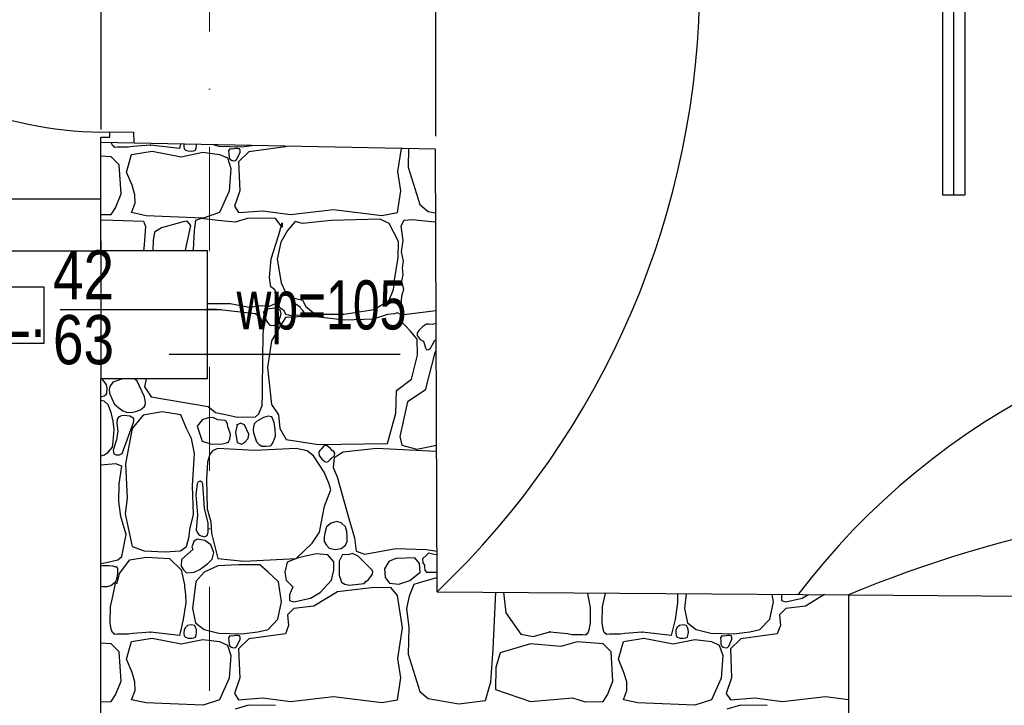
# Model space of a CAD drawing. Header units: millimetres. Extents: x 77315 to 1043159, y -108895 to -47794.
# Tile 55 of 87: x 106580 to 109582, y -98054 to -95963. Entities that reach past the tile are written whole.
import ezdxf

# ---------------------------------------------------------------- set-up
doc = ezdxf.new("R2010")
doc.units = ezdxf.units.MM
doc.header["$MEASUREMENT"] = 0
doc.linetypes.add('Dot & Dashed', pattern=[670.277762, 317.5, -176.388889, 0, -176.388874])
for name, color, linetype in [('_HATCH', 7, 'Continuous'), ('A-DRZWI', 7, 'Continuous'), ('DRZWI', 7, 'Continuous'), ('Nowe_Interior - Lamp', 7, 'Continuous'), ('opisy inne', 7, 'Continuous'), ('PARAPET', 7, 'Continuous'), ('podciagi', 7, 'Continuous'), ('Structural - Bearing', 7, 'Continuous'), ('Structural - Grid', 7, 'Continuous')]:
    doc.layers.add(name, color=color, linetype=linetype)
doc.styles.add('STYL_AUTOMATYCZNY_3', font='arial.ttf', dxfattribs={"width": 0.8})
doc.styles.add('STYL_AUTOMATYCZNY_4', font='arial.ttf', dxfattribs={"width": 0.7})

# ---------------------------------------------------------------- blocks, each defined once
blk = doc.blocks.new('*X14')
at = {"layer": '_HATCH'}
for p, q in [((106862.4, -96346.5), (106859.5, -96338.4)), ((106866.5, -96350), (106862.4, -96346.5)), ((106869.8, -96352.3), (106866.5, -96350)), ((106878.4, -96351.5), (106869.8, -96352.3)), ((106911.5, -96351.8), (106878.4, -96351.5)), ((106924.8, -96349.8), (106911.5, -96351.8)), ((106978.2, -96345.3), (106924.8, -96349.8)), ((107066.5, -96355.4), (106978.2, -96345.3)), ((107069.7, -96342.6), (107066.5, -96355.4)), ((107080.6, -96342.8), (107080.2, -96348.4)), ((107080.2, -96348.4), (107081.7, -96356.6)), ((107117.4, -96354.7), (107118.7, -96346.2)), ((107118.7, -96346.2), (107118.6, -96343.5)), ((107171.4, -96344.6), (107187.2, -96348.3)), ((107187.2, -96348.3), (107257, -96350.4)), ((107257, -96350.4), (107287.2, -96346.8)), ((107389.9, -96350.8), (107278.5, -96366.1)), ((107390.6, -96348.8), (107389.9, -96350.8)), ((106858.7, -96380.9), (106827.3, -96378.6)), ((106883.4, -96405.7), (106858.7, -96380.9)), ((106905.7, -96428), (106921, -96373.5)), ((106921, -96373.5), (106983.3, -96363.6)), ((106983.3, -96363.6), (107072.5, -96380.9)), ((107072.5, -96380.9), (107138.1, -96367.3)), ((107081.7, -96356.6), (107084.9, -96360.3)), ((107084.9, -96360.3), (107093.7, -96363.3)), ((107093.7, -96363.3), (107104.2, -96363.4)), ((107104.2, -96363.4), (107111, -96362.8)), ((107111, -96362.8), (107115.8, -96360.3)), ((107115.8, -96360.3), (107117.4, -96354.7)), ((107138.1, -96367.3), (107188.9, -96373.5)), ((107188.9, -96373.5), (107213.2, -96384.6)), ((107220.8, -96356.6), (107216.9, -96362.3)), ((107216.9, -96362.3), (107217.4, -96373.4)), ((107217.4, -96373.4), (107218.2, -96382.2)), ((107218.2, -96382.2), (107220.8, -96388.3)), ((107229.7, -96357.3), (107220.8, -96356.6)), ((107238.1, -96355.5), (107229.7, -96357.3)), ((107245, -96355.7), (107238.1, -96355.5)), ((107242, -96388.3), (107251.7, -96366.8)), ((107247.1, -96356.6), (107245, -96355.7)), ((107250.5, -96357.1), (107247.1, -96356.6)), ((107278.5, -96366.1), (107247.1, -96396.6)), ((107251.5, -96361.2), (107250.5, -96357.1)), ((107251.7, -96366.8), (107251.5, -96361.2)), ((107732.9, -96425.9), (107743.7, -96355.8)), ((107765.4, -96356.2), (107764.3, -96412.3)), ((106888.8, -96494.4), (106883.4, -96405.7)), ((107213.2, -96384.6), (107224, -96416.4)), ((107220.8, -96388.3), (107225.2, -96391.5)), ((107225.2, -96391.5), (107232.1, -96393)), ((107232.1, -96393), (107238.3, -96392)), ((107238.3, -96392), (107242, -96388.3)), ((107247.1, -96396.6), (107250.8, -96485)), ((107764.3, -96412.3), (107800.2, -96526.6)), ((106922.2, -96468), (106905.7, -96428)), ((107224, -96416.4), (107218.6, -96485.8)), ((107741.6, -96485), (107732.9, -96425.9)), ((106930.9, -96497.3), (106922.2, -96468)), ((106871.8, -96537), (106888.8, -96494.4)), ((106931.3, -96522.9), (106930.9, -96497.3)), ((107218.6, -96485.8), (107188.9, -96551.4)), ((107250.8, -96485), (107234.3, -96532)), ((107731.3, -96551.4), (107741.6, -96485)), ((106921, -96551.4), (106931.3, -96522.9)), ((107234.3, -96532), (107247.1, -96551.4)), ((107800.2, -96526.6), (107825.8, -96548.1)), ((106827.3, -96557.5), (106858.7, -96556.8)), ((106858.7, -96556.8), (106871.8, -96537)), ((106965.1, -96560.9), (106921, -96551.4)), ((107039, -96563.8), (106965.1, -96560.9)), ((107188.9, -96551.4), (107138.9, -96567.9)), ((107247.1, -96551.4), (107321, -96546)), ((107321, -96546), (107406, -96556.8)), ((107406, -96556.8), (107536.5, -96541.9)), ((107536.5, -96541.9), (107684.2, -96559.7)), ((107684.2, -96559.7), (107731.3, -96551.4)), ((107825.8, -96548.1), (107848, -96551.8)), ((106827.3, -96573.8), (106833.4, -96573.3)), ((106833.4, -96573.3), (106956.8, -96577)), ((106956.8, -96577), (106963.4, -96593.5)), ((107077.8, -96579.5), (107011.7, -96597.4)), ((107138.9, -96567.9), (107039, -96563.8)), ((107090.2, -96577.8), (107077.8, -96579.5)), ((107085.7, -96666.2), (107101.9, -96590.2)), ((107101.9, -96590.2), (107090.2, -96577.8)), ((107115.8, -96575.8), (107111.3, -96605.9)), ((107133.2, -96569.2), (107115.8, -96575.8)), ((107183.5, -96575.8), (107133.2, -96569.2)), ((107236.4, -96580.7), (107183.5, -96575.8)), ((107277.6, -96567.9), (107236.4, -96580.7)), ((107359.4, -96569.2), (107277.6, -96567.9)), ((107379.6, -96595.2), (107359.4, -96569.2)), ((107368.9, -96622), (107380, -96582)), ((107380, -96582), (107379.6, -96595.2)), ((107420, -96578.2), (107396.1, -96605.5)), ((107442.3, -96584.4), (107420, -96578.2)), ((107529.4, -96574.9), (107442.3, -96584.4)), ((107678.9, -96571.2), (107529.4, -96574.9)), ((107706.5, -96584.4), (107678.9, -96571.2)), ((107735, -96638.9), (107706.5, -96584.4)), ((107751.5, -96575.4), (107741.5, -96592.8)), ((107741.5, -96592.8), (107748.2, -96636.2)), ((107777.5, -96572.8), (107751.5, -96575.4)), ((107844.8, -96579.9), (107777.5, -96572.8)), ((107848.1, -96579.6), (107844.8, -96579.9)), ((106963.4, -96593.5), (106959.7, -96649.2)), ((106991.1, -96611.3), (106987, -96636.5)), ((107011.7, -96597.4), (106991.1, -96611.3)), ((107111.3, -96605.9), (107108.8, -96664.5)), ((107346.2, -96692.2), (107368.9, -96622)), ((107396.1, -96605.5), (107376.3, -96641.4)), ((106959.7, -96649.2), (106957.2, -96667.8)), ((106987, -96636.5), (106985.3, -96667.8)), ((107376.3, -96641.4), (107365.1, -96693)), ((107733.8, -96688.5), (107735, -96638.9)), ((107748.2, -96636.2), (107742.7, -96670.5)), ((107084.7, -96667.8), (107085.7, -96666.2)), ((107108.8, -96664.5), (107106.9, -96667.8)), ((107742.7, -96670.5), (107749.4, -96699.7)), ((107341.2, -96748.7), (107346.2, -96692.2)), ((107365.1, -96693), (107376.7, -96765.2)), ((107723, -96757.4), (107733.8, -96688.5)), ((107749.4, -96699.7), (107746.1, -96719.9)), ((107748, -96739.6), (107744.4, -96760.4)), ((107746.1, -96719.9), (107748, -96739.6)), ((107345.7, -96777.6), (107341.2, -96748.7)), ((107376.7, -96765.2), (107390.7, -96794.1)), ((107719.7, -96786.3), (107723, -96757.4)), ((107744.4, -96760.4), (107750, -96785.8)), ((107357.3, -96786.7), (107345.7, -96777.6)), ((107366, -96805.7), (107357.3, -96786.7)), ((107389.4, -96803), (107379.3, -96806.5)), ((107398.1, -96805.6), (107389.4, -96803)), ((107390.7, -96794.1), (107417.6, -96811.9)), ((107706.5, -96818.5), (107719.7, -96786.3)), ((107750, -96785.8), (107744.2, -96806.4)), ((107152.3, -96828.1), (107221.1, -96828)), ((107221.1, -96828), (107280.9, -96839.5)), ((107340, -96837.1), (107359.4, -96828.4)), ((107359.4, -96828.4), (107366, -96805.7)), ((107375.6, -96812.8), (107370.4, -96833.3)), ((107370.4, -96833.3), (107370.7, -96838.4)), ((107379.3, -96806.5), (107375.6, -96812.8)), ((107422.4, -96831.2), (107398.1, -96805.6)), ((107417.6, -96811.9), (107442.3, -96818.5)), ((107427.5, -96835), (107422.4, -96831.2)), ((107442.3, -96818.5), (107451.8, -96837.9)), ((107660.3, -96847), (107706.5, -96818.5)), ((107742.4, -96831.6), (107741.5, -96849.4)), ((107744.2, -96806.4), (107742.4, -96831.6)), ((107179.8, -96847), (107152.3, -96847.1)), ((107298.7, -96860.2), (107179.8, -96847)), ((107280.9, -96839.5), (107316.4, -96834.6)), ((107314.6, -96874.2), (107298.7, -96860.2)), ((107316.4, -96834.6), (107340, -96837.1)), ((107327.3, -96848.7), (107322.7, -96855.4)), ((107322.7, -96855.4), (107325.6, -96869.5)), ((107335.8, -96845.3), (107327.3, -96848.7)), ((107356.8, -96843.1), (107335.8, -96845.3)), ((107369.3, -96845.3), (107356.8, -96843.1)), ((107375.3, -96851), (107369.3, -96845.3)), ((107369.3, -96886.6), (107376.8, -96860)), ((107370.7, -96838.4), (107373.9, -96841.3)), ((107373.9, -96841.3), (107384, -96847.4)), ((107376.8, -96860), (107375.3, -96851)), ((107384, -96847.4), (107390.5, -96860.7)), ((107390.5, -96860.7), (107399.8, -96862.7)), ((107399.8, -96862.7), (107405.4, -96864.9)), ((107413.6, -96864.4), (107445.9, -96863.5)), ((107434.7, -96839.6), (107427.5, -96835)), ((107437.2, -96844.2), (107434.7, -96839.6)), ((107442.4, -96848.6), (107437.2, -96844.2)), ((107446.1, -96853.9), (107442.4, -96848.6)), ((107445.9, -96863.5), (107448.3, -96861.6)), ((107448.2, -96858.4), (107446.1, -96853.9)), ((107448.3, -96861.6), (107448.2, -96858.4)), ((107451.8, -96837.9), (107481.1, -96860.6)), ((107481.1, -96860.6), (107567.8, -96861.4)), ((107567.8, -96861.4), (107660.3, -96847)), ((107701.2, -96861.8), (107657.8, -96876.7)), ((107722.9, -96860.4), (107701.2, -96861.8)), ((107730.3, -96856.6), (107722.9, -96860.4)), ((107740.9, -96861.1), (107730.3, -96856.6)), ((107740.4, -96879.6), (107740.9, -96861.1)), ((107741.5, -96849.4), (107744.4, -96858.6)), ((107744.4, -96858.6), (107751.5, -96862.3)), ((107751.5, -96862.3), (107849.1, -96850.1)), ((107323.1, -96895.9), (107314.6, -96874.2)), ((107325.6, -96869.5), (107335.8, -96886.6)), ((107335.8, -96886.6), (107342.6, -96894.3)), ((107353.4, -96895.5), (107363.5, -96892.2)), ((107363.5, -96892.2), (107369.3, -96886.6)), ((107390.7, -96871.7), (107369.3, -96906)), ((107465.9, -96867.6), (107390.7, -96871.7)), ((107405.4, -96864.9), (107413.6, -96864.4)), ((107570.7, -96879.6), (107465.9, -96867.6)), ((107657.8, -96876.7), (107570.7, -96879.6)), ((107770.9, -96912.2), (107740.4, -96879.6)), ((107820.6, -96891.7), (107808.5, -96899.3)), ((107828.4, -96891.5), (107820.6, -96891.7)), ((107837.8, -96892.4), (107828.4, -96891.5)), ((107849.2, -96889.4), (107837.8, -96892.4)), ((107320.9, -96980), (107323.1, -96895.9)), ((107342.6, -96894.3), (107353.4, -96895.5)), ((107369.3, -96906), (107347.8, -96942.3)), ((107791.6, -96937.4), (107770.9, -96912.2)), ((107797.3, -96910.5), (107791.5, -96919.1)), ((107791.5, -96919.1), (107791.6, -96926)), ((107808.5, -96899.3), (107797.3, -96910.5)), ((107347.8, -96942.3), (107335.8, -97023.7)), ((107791.6, -96926), (107801.4, -96938.7)), ((107793.2, -96985.7), (107791.6, -96937.4)), ((107801.4, -96938.7), (107811.4, -96943.8)), ((107811.4, -96943.8), (107817.6, -96964.2)), ((107838, -96956.1), (107846.1, -96940.5)), ((107846.1, -96940.5), (107849.4, -96939.9)), ((107319.6, -97105.6), (107320.9, -96980)), ((107845.2, -96977.8), (107816.3, -97092.6)), ((107817.6, -96964.2), (107819.8, -96969.7)), ((107819.8, -96969.7), (107826.4, -96968.9)), ((107826.4, -96968.9), (107832.1, -96964.4)), ((107832.1, -96964.4), (107838, -96956.1)), ((107849.5, -96973), (107845.2, -96977.8)), ((107774.6, -97059.6), (107793.2, -96985.7)), ((107335.8, -97023.7), (107347.4, -97136.3)), ((106832.6, -97060.3), (106830.9, -97057.8)), ((106840.2, -97071), (106832.6, -97060.3)), ((106844.8, -97076.3), (106840.2, -97071)), ((106863.2, -97068.6), (106854.3, -97082.1)), ((106892.9, -97057.8), (106863.2, -97068.6)), ((106930.6, -97059.7), (106926.3, -97057.8)), ((106937.5, -97065.3), (106930.6, -97059.7)), ((106960, -97113), (106937.5, -97065.3)), ((106965.7, -97057.8), (106960.6, -97083.1)), ((107728.8, -97093.4), (107774.6, -97059.6)), ((106843, -97106), (106845, -97102.7)), ((106846.3, -97086.3), (106844.8, -97076.3)), ((106845, -97102.7), (106846.3, -97086.3)), ((106854.3, -97082.1), (106852.3, -97091.2)), ((106852.3, -97091.2), (106853.9, -97102.3)), ((106853.9, -97102.3), (106867.7, -97134.3)), ((106960.6, -97083.1), (106980.8, -97112.8)), ((107727.2, -97163.2), (107728.8, -97093.4)), ((107816.3, -97092.6), (107762.7, -97128.5)), ((106827.3, -97112), (106830.4, -97111.7)), ((106837.4, -97126.5), (106827.3, -97124.2)), ((106830.4, -97111.7), (106837.6, -97109.9)), ((106849.3, -97137.8), (106837.4, -97126.5)), ((106837.6, -97109.9), (106843, -97106)), ((106962.9, -97131.2), (106960, -97113)), ((106961.8, -97139), (106962.9, -97131.2)), ((106980.8, -97112.8), (107154.2, -97142.3)), ((107318.8, -97139.2), (107319.6, -97105.6)), ((107762.7, -97128.5), (107739.1, -97233.8)), ((106859.1, -97160.6), (106849.3, -97137.8)), ((106864.7, -97187.3), (106859.1, -97160.6)), ((106867.7, -97134.3), (106882.4, -97147)), ((106882.4, -97147), (106894, -97156)), ((106894, -97156), (106905.3, -97160.2)), ((106905.3, -97160.2), (106912.3, -97160.7)), ((106912.3, -97160.7), (106924.4, -97159.8)), ((106924.4, -97159.8), (106937, -97156.8)), ((106937, -97156.8), (106948.9, -97151.5)), ((106948.9, -97151.5), (106959, -97143.4)), ((107014.3, -97158.6), (106956.5, -97169.4)), ((106959, -97143.4), (106961.8, -97139)), ((107071.2, -97167.7), (107014.3, -97158.6)), ((107154.2, -97142.3), (107177.1, -97160.5)), ((107177.1, -97160.5), (107206.8, -97167.4)), ((107308.8, -97165.4), (107318.8, -97139.2)), ((107347.4, -97136.3), (107368.9, -97168.1)), ((107701.2, -97255.6), (107727.2, -97163.2)), ((106867.8, -97212.6), (106864.7, -97187.3)), ((106876.5, -97181.8), (106875.4, -97194.6)), ((106881.7, -97174.6), (106876.5, -97181.8)), ((106890.5, -97171), (106881.7, -97174.6)), ((106898.4, -97170), (106890.5, -97171)), ((106892.5, -97286.2), (106927.1, -97191.1)), ((106916, -97171.9), (106898.4, -97170)), ((106927.3, -97179.4), (106916, -97171.9)), ((106956.5, -97169.4), (106922.2, -97209.8)), ((106927.1, -97191.1), (106927.8, -97184)), ((106927.8, -97184), (106927.3, -97179.4)), ((107088.2, -97209.8), (107071.2, -97167.7)), ((107136.5, -97183), (107121.2, -97202.4)), ((107154.1, -97177), (107136.5, -97183)), ((107167.4, -97176), (107154.1, -97177)), ((107170.3, -97177.3), (107167.4, -97176)), ((107183.5, -97183), (107170.3, -97177.3)), ((107205.1, -97185.5), (107183.5, -97183)), ((107209.1, -97187.5), (107205.1, -97185.5)), ((107206.8, -97167.4), (107243.5, -97175.7)), ((107213, -97196.7), (107209.1, -97187.5)), ((107253.1, -97193.3), (107243, -97198.7)), ((107243.5, -97175.7), (107298.7, -97173.9)), ((107264.8, -97198.7), (107253.1, -97193.3)), ((107302, -97188.4), (107295.2, -97195.5)), ((107298.7, -97173.9), (107308.8, -97165.4)), ((107323.2, -97175.9), (107302, -97188.4)), ((107337.8, -97172.6), (107323.2, -97175.9)), ((107348.1, -97174.1), (107337.8, -97172.6)), ((107352.3, -97184.2), (107348.1, -97174.1)), ((107355.3, -97192), (107352.3, -97184.2)), ((107358.8, -97210.8), (107355.3, -97192)), ((107368.9, -97168.1), (107373, -97209.8)), ((106865.2, -97249.5), (106867.8, -97212.6)), ((106875.4, -97194.6), (106879.2, -97217.9)), ((106879.2, -97217.9), (106877.3, -97230.3)), ((106922.2, -97209.8), (106902.8, -97317.2)), ((107103.4, -97240.8), (107088.2, -97209.8)), ((107121.2, -97202.4), (107136.5, -97248.6)), ((107214.5, -97204.5), (107213, -97196.7)), ((107219.7, -97218), (107214.5, -97204.5)), ((107222.3, -97228), (107219.7, -97218)), ((107243, -97198.7), (107237.6, -97220.6)), ((107237.6, -97220.6), (107243, -97252.3)), ((107278, -97226.8), (107264.8, -97198.7)), ((107292.6, -97204.4), (107291.3, -97213.2)), ((107291.3, -97213.2), (107292.9, -97223)), ((107295.2, -97195.5), (107292.6, -97204.4)), ((107292.9, -97223), (107302, -97250.3)), ((107359.8, -97233), (107358.8, -97210.8)), ((107373, -97209.8), (107392.4, -97243.7)), ((106862.6, -97267), (106865.2, -97249.5)), ((106874.7, -97244.6), (106864.5, -97276)), ((106877.3, -97230.3), (106874.7, -97244.6)), ((107112.9, -97286.2), (107103.4, -97240.8)), ((107136.5, -97248.6), (107164.5, -97258.1)), ((107198.4, -97256.1), (107210.3, -97254)), ((107210.3, -97254), (107216.1, -97251.7)), ((107216.1, -97251.7), (107217.8, -97248.6)), ((107217.8, -97248.6), (107220.1, -97242)), ((107220.1, -97242), (107222.3, -97228)), ((107243, -97252.3), (107256, -97257.8)), ((107256, -97257.8), (107264.8, -97252.3)), ((107264.8, -97252.3), (107276, -97240)), ((107276, -97240), (107278, -97226.8)), ((107302, -97250.3), (107309.7, -97258.6)), ((107350.3, -97255.8), (107352.3, -97250.3)), ((107352.3, -97250.3), (107356, -97243.9)), ((107356, -97243.9), (107359.8, -97233)), ((107392.4, -97243.7), (107491, -97258.9)), ((107739.1, -97233.8), (107745.3, -97260.6)), ((106838.3, -97289.8), (106849.3, -97282)), ((106849.3, -97282), (106862.6, -97267)), ((106864.5, -97276), (106866.8, -97286.6)), ((107167.8, -97277.9), (107159.2, -97287.8)), ((107164.5, -97258.1), (107198.4, -97256.1)), ((107184.3, -97270.5), (107167.8, -97277.9)), ((107296.6, -97276.7), (107184.3, -97270.5)), ((107422.4, -97270.5), (107296.6, -97276.7)), ((107309.7, -97258.6), (107318.4, -97263.3)), ((107318.4, -97263.3), (107330.8, -97263.4)), ((107330.8, -97263.4), (107344.5, -97263.1)), ((107344.5, -97263.1), (107347.3, -97259.8)), ((107347.3, -97259.8), (107350.3, -97255.8)), ((107456.8, -97277.9), (107422.4, -97270.5)), ((107475.8, -97292.8), (107456.8, -97277.9)), ((107491, -97258.9), (107701.2, -97255.6)), ((107495, -97276.6), (107491.5, -97282.1)), ((107491.5, -97282.1), (107493.3, -97292.5)), ((107501, -97270.5), (107495, -97276.6)), ((107506.5, -97263.4), (107501, -97270.5)), ((107511.8, -97261.2), (107506.5, -97263.4)), ((107517.1, -97262.3), (107511.8, -97261.2)), ((107527.8, -97270.5), (107517.1, -97262.3)), ((107532.4, -97277), (107527.8, -97270.5)), ((107537.3, -97279.6), (107532.4, -97277)), ((107540.4, -97284.9), (107537.3, -97279.6)), ((107566.2, -97282.5), (107538.5, -97299)), ((107668.1, -97270.5), (107566.2, -97282.5)), ((107850.2, -97279.6), (107668.1, -97270.5)), ((107745.3, -97260.6), (107790.7, -97273)), ((107790.7, -97273), (107850.6, -97261)), ((107850.7, -97279.6), (107850.2, -97279.6)), ((106827.3, -97293.4), (106838.3, -97289.8)), ((106866.8, -97286.6), (106873.9, -97290.4)), ((106873.9, -97290.4), (106884.2, -97289.9)), ((106884.2, -97289.9), (106892.5, -97286.2)), ((107106.7, -97384.9), (107112.9, -97286.2)), ((107152.1, -97312.6), (107149.3, -97364.6)), ((107159.2, -97287.8), (107152.1, -97312.6)), ((107508.4, -97342.7), (107475.8, -97292.8)), ((107493.3, -97292.5), (107501, -97303.5)), ((107501, -97303.5), (107510.3, -97310.9)), ((107510.3, -97310.9), (107515, -97312.3)), ((107515, -97312.3), (107519.9, -97310.8)), ((107519.9, -97310.8), (107523.3, -97307.3)), ((107523.3, -97307.3), (107527.8, -97303.5)), ((107527.8, -97303.5), (107539.6, -97292.1)), ((107538.5, -97299), (107535.6, -97328.3)), ((107539.6, -97292.1), (107540.4, -97284.9)), ((106873.3, -97318), (106827.3, -97322)), ((106891.5, -97324.8), (106873.3, -97318)), ((106883, -97378.3), (106891.5, -97324.8)), ((106902.8, -97317.2), (106906.9, -97422.4)), ((107522.8, -97376.6), (107508.4, -97342.7)), ((107535.6, -97328.3), (107547.4, -97357.6)), ((107123.5, -97372.4), (107120.4, -97378.3)), ((107130.1, -97370), (107123.5, -97372.4)), ((107136.4, -97374.2), (107130.1, -97370)), ((107149.3, -97364.6), (107151.3, -97455)), ((107547.4, -97357.6), (107583.1, -97483.9)), ((106882.1, -97432.5), (106883, -97378.3)), ((107110, -97472.4), (107106.7, -97384.9)), ((107120.4, -97378.3), (107117.3, -97411.9)), ((107138.1, -97378.3), (107136.4, -97374.2)), ((107143.4, -97454), (107138.1, -97378.3)), ((107509.6, -97447.2), (107528.6, -97396.4)), ((107528.6, -97396.4), (107522.8, -97376.6)), ((106888.5, -97477.8), (106882.1, -97432.5)), ((106906.9, -97422.4), (106901.2, -97469.9)), ((107117.3, -97411.9), (107121.9, -97472.7)), ((107154.7, -97497.4), (107143.4, -97454)), ((107151.3, -97455), (107162.5, -97494.7)), ((107493.9, -97526.4), (107509.6, -97447.2)), ((106895.5, -97503.1), (106888.5, -97477.8)), ((106901.2, -97469.9), (106922.2, -97569.8)), ((107098.9, -97517.4), (107110, -97472.4)), ((107121.9, -97472.7), (107118.3, -97518.7)), ((107546.4, -97493.2), (107529.4, -97498.1)), ((107560.2, -97497.4), (107546.4, -97493.2)), ((107583.1, -97483.9), (107600.4, -97543.4)), ((106904.4, -97533.1), (106895.5, -97503.1)), ((107096.8, -97538.8), (107098.9, -97517.4)), ((107118.3, -97518.7), (107120.4, -97526.4)), ((107154.5, -97526.4), (107154.7, -97497.4)), ((107162.5, -97494.7), (107164.5, -97528.9)), ((107514.8, -97510), (107510.1, -97529.5)), ((107529.4, -97498.1), (107514.8, -97510)), ((107573.5, -97510), (107560.2, -97497.4)), ((107577.3, -97524.4), (107573.5, -97510)), ((106891.5, -97600.3), (106904.4, -97533.1)), ((107088.2, -97569.8), (107096.8, -97538.8)), ((107110.3, -97554.2), (107107.3, -97563.2)), ((107120.4, -97547.6), (107110.3, -97554.2)), ((107120.4, -97526.4), (107126.5, -97535)), ((107132.7, -97549.1), (107120.4, -97547.6)), ((107126.5, -97535), (107143.1, -97540.1)), ((107144.4, -97551), (107132.7, -97549.1)), ((107143.1, -97540.1), (107151.6, -97535.8)), ((107162.8, -97564.8), (107144.4, -97551)), ((107151.6, -97535.8), (107154.5, -97526.4)), ((107164.5, -97528.9), (107184.3, -97606.1)), ((107471.6, -97559.9), (107493.9, -97526.4)), ((107508.2, -97541.6), (107508, -97554)), ((107508, -97554), (107514.8, -97565.2)), ((107510.1, -97529.5), (107508.2, -97541.6)), ((107577.8, -97540), (107577.3, -97524.4)), ((107577.9, -97555), (107577.8, -97540)), ((107600.4, -97543.4), (107606.2, -97584.2)), ((106922.2, -97569.8), (106959.4, -97582.6)), ((106959.4, -97582.6), (107022.1, -97586.3)), ((107022.1, -97586.3), (107070, -97582.6)), ((107070, -97582.6), (107088.2, -97569.8)), ((107107.3, -97578.5), (107072.7, -97609.2)), ((107107.3, -97563.2), (107105, -97570.3)), ((107105, -97570.3), (107107.3, -97578.5)), ((107171.7, -97588.2), (107162.8, -97564.8)), ((107422.4, -97606.1), (107471.6, -97559.9)), ((107514.8, -97565.2), (107523.5, -97574.6)), ((107523.5, -97574.6), (107542.1, -97579.2)), ((107542.1, -97579.2), (107559.8, -97575.8)), ((107559.8, -97575.8), (107573.5, -97565.2)), ((107573.5, -97565.2), (107577.9, -97555)), ((107606.2, -97584.2), (107632.2, -97592.9)), ((107632.2, -97592.9), (107726.3, -97575.6)), ((107726.3, -97575.6), (107820, -97578.9)), ((107820, -97578.9), (107851.8, -97583.7)), ((106848.5, -97617.6), (106878.8, -97610.4)), ((106878.8, -97610.4), (106891.5, -97600.3)), ((106883.7, -97651.8), (106915.2, -97610.7)), ((106915.2, -97610.7), (106965.1, -97602.8)), ((106965.1, -97602.8), (107037, -97606.1)), ((107037, -97606.1), (107071.9, -97641.2)), ((107072.7, -97609.2), (107071.7, -97629.5)), ((107153.7, -97621.3), (107167, -97608.3)), ((107167, -97608.3), (107171.7, -97588.2)), ((107184.3, -97606.1), (107263.2, -97614.4)), ((107263.2, -97614.4), (107422.4, -97606.1)), ((107429.1, -97604), (107394.9, -97617.7)), ((107484, -97592.5), (107429.1, -97604)), ((107519.1, -97595.4), (107484, -97592.5)), ((107537.7, -97616.8), (107519.1, -97595.4)), ((107563.7, -97594.1), (107554.4, -97614.8)), ((107579.9, -97594.7), (107563.7, -97594.1)), ((107594.3, -97591), (107579.9, -97594.7)), ((107611.6, -97599.5), (107594.3, -97591)), ((107654.5, -97642.4), (107611.6, -97599.5)), ((107727.2, -97606.5), (107705.7, -97615.6)), ((107785, -97604), (107727.2, -97606.5)), ((107798.6, -97621.8), (107785, -97604)), ((107820, -97595.8), (107808.5, -97607.7)), ((107808.5, -97607.7), (107809.5, -97619.6)), ((107826, -97590.2), (107820, -97595.8)), ((107839, -97593.2), (107826, -97590.2)), ((107851.8, -97595.3), (107839, -97593.2)), ((106827.3, -97621.8), (106848.5, -97617.6)), ((106833.4, -97629.1), (106827.3, -97629.6)), ((106852, -97628.3), (106833.4, -97629.1)), ((106864.2, -97629.4), (106852, -97628.3)), ((106873.3, -97632.7), (106864.2, -97629.4)), ((106877.3, -97633.2), (106873.3, -97632.7)), ((106879.3, -97637.7), (106877.3, -97633.2)), ((106878.7, -97652.7), (106879.3, -97637.7)), ((107071.7, -97629.5), (107078.8, -97640.5)), ((107071.9, -97641.2), (107082.6, -97686.8)), ((107078.8, -97640.5), (107088.8, -97650)), ((107111.7, -97648.2), (107129.3, -97640.1)), ((107129.3, -97640.1), (107153.7, -97621.3)), ((107184.3, -97628.8), (107142.2, -97648.2)), ((107247.1, -97625.5), (107184.3, -97628.8)), ((107311.5, -97625.9), (107247.1, -97625.5)), ((107337.1, -97648.2), (107311.5, -97625.9)), ((107394.9, -97617.7), (107388.6, -97647.6)), ((107530.1, -97672.3), (107537.3, -97641.6)), ((107537.3, -97641.6), (107537.7, -97616.8)), ((107554.4, -97614.8), (107553.8, -97657.3)), ((107656.1, -97646.8), (107654.5, -97642.4)), ((107705.7, -97615.6), (107691.9, -97637.9)), ((107691.9, -97637.9), (107694.6, -97664.7)), ((107800.9, -97647.8), (107798.6, -97621.8)), ((107809.5, -97619.6), (107814.3, -97626.5)), ((107814.3, -97626.5), (107814.1, -97633.8)), ((107814.1, -97633.8), (107815, -97642.2)), ((107815, -97642.2), (107820, -97647.8)), ((106872, -97677.5), (106876, -97669.2)), ((106876, -97669.2), (106878.7, -97652.7)), ((106877.4, -97681.6), (106883.7, -97651.8)), ((107088.8, -97650), (107111.7, -97648.2)), ((107142.2, -97648.2), (107117.1, -97676.7)), ((107369.3, -97677.1), (107337.1, -97648.2)), ((107388.6, -97647.6), (107392, -97672.6)), ((107392, -97672.6), (107412.6, -97692.8)), ((107496, -97710.1), (107530.1, -97672.3)), ((107553.8, -97657.3), (107561.3, -97678.1)), ((107636.4, -97676.3), (107643.4, -97670.1)), ((107643.4, -97670.1), (107650.3, -97660.8)), ((107650.3, -97660.8), (107655.1, -97653.8)), ((107655.1, -97653.8), (107656.1, -97646.8)), ((107694.6, -97664.7), (107707.8, -97681.7)), ((107736.2, -97684.5), (107768.9, -97673.4)), ((107768.9, -97673.4), (107800.9, -97647.8)), ((107847.7, -97666.4), (107807.7, -97677.9)), ((107820, -97647.8), (107852, -97647.8)), ((107852.1, -97665), (107847.7, -97666.4)), ((106827.3, -97691.2), (106832.4, -97691.7)), ((106832.4, -97691.7), (106847.8, -97691.5)), ((106847.8, -97691.5), (106858, -97688.4)), ((106858, -97688.4), (106872, -97677.5)), ((106864.6, -97717.4), (106870.6, -97686.8)), ((106870.6, -97686.8), (106872.4, -97682.1)), ((106872.4, -97682.1), (106877.4, -97681.6)), ((107082.6, -97686.8), (107081.8, -97693.1)), ((107081.8, -97693.1), (107085.8, -97716.6)), ((107117.1, -97676.7), (107107.1, -97758.8)), ((107377.9, -97738.6), (107369.3, -97677.1)), ((107412.6, -97692.8), (107402.3, -97717.2)), ((107660.7, -97695.3), (107548.4, -97707.7)), ((107561.3, -97678.1), (107570.9, -97685.1)), ((107570.9, -97685.1), (107583.9, -97687.4)), ((107583.9, -97687.4), (107630.2, -97683)), ((107630.2, -97683), (107636.5, -97676)), ((107712.3, -97696.1), (107660.7, -97695.3)), ((107707.8, -97681.7), (107736.2, -97684.5)), ((107731.3, -97719.1), (107712.3, -97696.1)), ((107782, -97685.6), (107766.9, -97721.5)), ((107807.7, -97677.9), (107782, -97685.6)), ((106857, -97754), (106864.6, -97717.4)), ((107085.8, -97716.6), (107086.1, -97741.3)), ((107402.3, -97717.2), (107402.7, -97734.5)), ((107415.9, -97738.2), (107466.3, -97727.1)), ((107466.3, -97727.1), (107496, -97710.1)), ((107548.4, -97707.7), (107476.2, -97751.4)), ((107747.4, -97817.5), (107731.3, -97719.1)), ((107766.9, -97721.5), (107759.4, -97759.2)), ((108024, -97882.6), (108031.6, -97709.3)), ((108055, -97709.5), (108062.5, -97771.9)), ((108313.3, -97719.1), (108312.1, -97711.6)), ((108320, -97755.9), (108313.3, -97719.1)), ((108357, -97754), (108364.6, -97717.4)), ((108364.6, -97717.4), (108365.7, -97712.1)), ((108585.3, -97713.9), (108585.8, -97716.6)), ((108585.8, -97716.6), (108586.1, -97741.3)), ((108612.5, -97714.1), (108607.1, -97758.8)), ((108877.9, -97738.6), (108874.8, -97716.3)), ((108902.5, -97716.6), (108902.3, -97717.2)), ((108902.3, -97717.2), (108902.7, -97734.5)), ((108915.9, -97738.2), (108966.3, -97727.1)), ((108966.3, -97727.1), (108985.5, -97716.1)), ((109033.9, -97716.4), (108976.2, -97751.4)), ((106855.7, -97802.1), (106857, -97754)), ((107086.1, -97741.3), (107078.5, -97792.8)), ((107107.1, -97758.8), (107115.8, -97803)), ((107366.8, -97791), (107377.9, -97738.6)), ((107415.9, -97758.4), (107396.5, -97778.2)), ((107402.7, -97734.5), (107415.9, -97738.2)), ((107476.2, -97751.4), (107415.9, -97758.4)), ((107759.4, -97759.2), (107765.9, -97817.2)), ((108320, -97804), (108320, -97755.9)), ((108355.7, -97802.1), (108357, -97754)), ((108586.1, -97741.3), (108578.5, -97792.8)), ((108607.1, -97758.8), (108615.8, -97803)), ((108866.8, -97791), (108877.9, -97738.6)), ((108915.9, -97758.4), (108896.5, -97778.2)), ((108902.7, -97734.5), (108915.9, -97738.2)), ((108976.2, -97751.4), (108915.9, -97758.4)), ((107078.5, -97792.8), (107066.5, -97841.1)), ((107337.1, -97823.2), (107366.8, -97791)), ((107396.5, -97778.2), (107399.4, -97810.4)), ((108062.5, -97771.9), (108108.2, -97837.3)), ((108578.5, -97792.8), (108566.5, -97841.1)), ((108837.1, -97823.2), (108866.8, -97791)), ((108896.5, -97778.2), (108899.4, -97810.4)), ((106858.6, -97821.6), (106855.7, -97802.1)), ((106862.4, -97832.2), (106858.6, -97821.6)), ((107081, -97823.5), (107080.2, -97834.1)), ((107084.9, -97816.6), (107081, -97823.5)), ((107091.4, -97810.6), (107084.9, -97816.6)), ((107102.5, -97808.2), (107091.4, -97810.6)), ((107113.6, -97810.7), (107102.5, -97808.2)), ((107115.8, -97816.6), (107113.6, -97810.7)), ((107115.8, -97803), (107142.2, -97823.2)), ((107118.4, -97823), (107115.8, -97816.6)), ((107118.7, -97831.9), (107118.4, -97823)), ((107142.2, -97823.2), (107187.2, -97834)), ((107306.1, -97830.3), (107337.1, -97823.2)), ((107399.4, -97810.4), (107389.9, -97836.5)), ((107732.9, -97911.6), (107747.4, -97817.5)), ((107765.9, -97817.2), (107764.3, -97898)), ((108312.4, -97833.9), (108316.5, -97823.5)), ((108316.5, -97823.5), (108320, -97804)), ((108358.6, -97821.6), (108355.7, -97802.1)), ((108362.4, -97832.2), (108358.6, -97821.6)), ((108581, -97823.5), (108580.2, -97834.1)), ((108584.9, -97816.6), (108581, -97823.5)), ((108591.4, -97810.6), (108584.9, -97816.6)), ((108602.5, -97808.2), (108591.4, -97810.6)), ((108613.6, -97810.7), (108602.5, -97808.2)), ((108615.8, -97816.6), (108613.6, -97810.7)), ((108615.8, -97803), (108642.2, -97823.2)), ((108618.4, -97823), (108615.8, -97816.6)), ((108618.7, -97831.9), (108618.4, -97823)), ((108642.2, -97823.2), (108687.2, -97834)), ((108806.1, -97830.3), (108837.1, -97823.2)), ((108899.4, -97810.4), (108889.9, -97836.5)), ((106866.5, -97835.6), (106862.4, -97832.2)), ((106869.8, -97837.9), (106866.5, -97835.6)), ((106878.4, -97837.2), (106869.8, -97837.9)), ((106911.5, -97837.5), (106878.4, -97837.2)), ((106924.8, -97835.4), (106911.5, -97837.5)), ((106921, -97859.2), (106983.3, -97849.3)), ((106978.2, -97831), (106924.8, -97835.4)), ((107066.5, -97841.1), (106978.2, -97831)), ((106983.3, -97849.3), (107072.5, -97866.6)), ((107072.5, -97866.6), (107138.1, -97853)), ((107080.2, -97834.1), (107081.7, -97842.3)), ((107081.7, -97842.3), (107084.9, -97845.9)), ((107084.9, -97845.9), (107093.7, -97849)), ((107093.7, -97849), (107104.2, -97849.1)), ((107104.2, -97849.1), (107111, -97848.4)), ((107111, -97848.4), (107115.8, -97845.9)), ((107115.8, -97845.9), (107117.4, -97840.4)), ((107117.4, -97840.4), (107118.7, -97831.9)), ((107138.1, -97853), (107188.9, -97859.2)), ((107187.2, -97834), (107257, -97836)), ((107220.8, -97842.3), (107216.9, -97848)), ((107216.9, -97848), (107217.4, -97859)), ((107229.7, -97843), (107220.8, -97842.3)), ((107238.1, -97841.2), (107229.7, -97843)), ((107245, -97841.4), (107238.1, -97841.2)), ((107242, -97874), (107251.7, -97852.5)), ((107247.1, -97842.3), (107245, -97841.4)), ((107250.5, -97842.7), (107247.1, -97842.3)), ((107278.5, -97851.7), (107247.1, -97882.3)), ((107251.5, -97846.8), (107250.5, -97842.7)), ((107251.7, -97852.5), (107251.5, -97846.8)), ((107257, -97836), (107306.1, -97830.3)), ((107389.9, -97836.5), (107278.5, -97851.7)), ((108108.2, -97837.3), (108145.2, -97844.3)), ((108145.2, -97844.3), (108196.7, -97829.6)), ((108196.7, -97829.6), (108249.9, -97835.5)), ((108249.9, -97835.5), (108263.2, -97837.9)), ((108263.2, -97837.9), (108296.3, -97838.5)), ((108296.3, -97838.5), (108304.9, -97839.5)), ((108304.9, -97839.5), (108308.2, -97837.3)), ((108308.2, -97837.3), (108312.4, -97833.9)), ((108366.5, -97835.6), (108362.4, -97832.2)), ((108369.8, -97837.9), (108366.5, -97835.6)), ((108378.4, -97837.2), (108369.8, -97837.9)), ((108411.5, -97837.5), (108378.4, -97837.2)), ((108424.8, -97835.4), (108411.5, -97837.5)), ((108421, -97859.2), (108483.3, -97849.3)), ((108478.2, -97831), (108424.8, -97835.4)), ((108566.5, -97841.1), (108478.2, -97831)), ((108483.3, -97849.3), (108572.5, -97866.6)), ((108572.5, -97866.6), (108638.1, -97853)), ((108580.2, -97834.1), (108581.7, -97842.3)), ((108581.7, -97842.3), (108584.9, -97845.9)), ((108584.9, -97845.9), (108593.7, -97849)), ((108593.7, -97849), (108604.2, -97849.1)), ((108604.2, -97849.1), (108611, -97848.4)), ((108611, -97848.4), (108615.8, -97845.9)), ((108615.8, -97845.9), (108617.4, -97840.4)), ((108617.4, -97840.4), (108618.7, -97831.9)), ((108638.1, -97853), (108688.9, -97859.2)), ((108687.2, -97834), (108757, -97836)), ((108720.8, -97842.3), (108716.9, -97848)), ((108716.9, -97848), (108717.4, -97859)), ((108729.7, -97843), (108720.8, -97842.3)), ((108738.1, -97841.2), (108729.7, -97843)), ((108745, -97841.4), (108738.1, -97841.2)), ((108742, -97874), (108751.7, -97852.5)), ((108747.1, -97842.3), (108745, -97841.4)), ((108750.5, -97842.7), (108747.1, -97842.3)), ((108778.5, -97851.7), (108747.1, -97882.3)), ((108751.5, -97846.8), (108750.5, -97842.7)), ((108751.7, -97852.5), (108751.5, -97846.8)), ((108757, -97836), (108806.1, -97830.3)), ((108889.9, -97836.5), (108778.5, -97851.7)), ((106858.7, -97866.6), (106827.3, -97864.3)), ((106883.4, -97891.4), (106858.7, -97866.6)), ((106905.7, -97913.6), (106921, -97859.2)), ((107188.9, -97859.2), (107213.2, -97870.3)), ((107213.2, -97870.3), (107224, -97902.1)), ((107217.4, -97859), (107218.2, -97867.8)), ((107218.2, -97867.8), (107220.8, -97874)), ((107220.8, -97874), (107225.2, -97877.2)), ((107225.2, -97877.2), (107232.1, -97878.6)), ((107232.1, -97878.6), (107238.3, -97877.7)), ((107238.3, -97877.7), (107242, -97874)), ((107247.1, -97882.3), (107250.8, -97970.6)), ((108016.2, -97982.9), (108024, -97882.6)), ((108136.9, -97866.6), (108044.4, -97894.3)), ((108230.3, -97874.4), (108136.9, -97866.6)), ((108279.4, -97860.8), (108230.3, -97874.4)), ((108358.7, -97866.6), (108279.4, -97860.8)), ((108383.4, -97891.4), (108358.7, -97866.6)), ((108405.7, -97913.6), (108421, -97859.2)), ((108688.9, -97859.2), (108713.2, -97870.3)), ((108713.2, -97870.3), (108724, -97902.1)), ((108717.4, -97859), (108718.2, -97867.8)), ((108718.2, -97867.8), (108720.8, -97874)), ((108720.8, -97874), (108725.2, -97877.2)), ((108725.2, -97877.2), (108732.1, -97878.6)), ((108732.1, -97878.6), (108738.3, -97877.7)), ((108738.3, -97877.7), (108742, -97874)), ((108747.1, -97882.3), (108750.8, -97970.6)), ((106888.8, -97980.1), (106883.4, -97891.4)), ((106922.2, -97953.7), (106905.7, -97913.6)), ((107224, -97902.1), (107218.6, -97971.4)), ((107741.6, -97970.6), (107732.9, -97911.6)), ((107764.3, -97898), (107800.2, -98012.3)), ((108044.4, -97894.3), (108031.9, -97938.4)), ((108388.8, -97980.1), (108383.4, -97891.4)), ((108422.2, -97953.7), (108405.7, -97913.6)), ((108724, -97902.1), (108718.6, -97971.4)), ((108031.9, -97938.4), (108031.1, -98005.5)), ((106930.9, -97983), (106922.2, -97953.7)), ((107218.6, -97971.4), (107188.9, -98037.1)), ((107250.8, -97970.6), (107234.3, -98017.7)), ((107731.3, -98037.1), (107741.6, -97970.6)), ((108430.9, -97983), (108422.2, -97953.7)), ((108718.6, -97971.4), (108688.9, -98037.1)), ((108750.8, -97970.6), (108734.3, -98017.7)), ((106871.8, -98022.6), (106888.8, -97980.1)), ((106931.3, -98008.6), (106930.9, -97983)), ((108000.6, -98039.7), (108016.2, -97982.9)), ((108371.8, -98022.6), (108388.8, -97980.1)), ((108431.3, -98008.6), (108430.9, -97983)), ((106858.7, -98042.4), (106871.8, -98022.6)), ((106921, -98037.1), (106931.3, -98008.6)), ((107234.3, -98017.7), (107247.1, -98037.1)), ((107247.1, -98037.1), (107321, -98031.7)), ((107321, -98031.7), (107406, -98042.4)), ((107406, -98042.4), (107536.5, -98027.6)), ((107536.5, -98027.6), (107684.2, -98045.3)), ((107800.2, -98012.3), (107825.8, -98033.8)), ((107825.8, -98033.8), (107919.1, -98049.5)), ((108031.1, -98005.5), (108136.9, -98042.4)), ((108136.9, -98042.4), (108265.3, -98031.3)), ((108265.3, -98031.3), (108303.7, -98043.7)), ((108358.7, -98042.4), (108371.8, -98022.6)), ((108421, -98037.1), (108431.3, -98008.6)), ((108734.3, -98017.7), (108747.1, -98037.1)), ((108747.1, -98037.1), (108821, -98031.7)), ((108821, -98031.7), (108906, -98042.4)), ((108906, -98042.4), (109036.5, -98027.6)), ((109036.5, -98027.6), (109107.2, -98036.1)), ((106827.3, -98043.1), (106858.7, -98042.4)), ((106965.1, -98046.6), (106921, -98037.1)), ((107039, -98049.5), (106965.1, -98046.6)), ((107138.9, -98053.6), (107039, -98049.5)), ((107188.9, -98037.1), (107138.9, -98053.6)), ((107277.6, -98053.6), (107236.4, -98066.4)), ((107359.4, -98054.8), (107277.6, -98053.6)), ((107684.2, -98045.3), (107731.3, -98037.1)), ((107919.1, -98049.5), (108000.6, -98039.7)), ((108303.7, -98043.7), (108358.7, -98042.4)), ((108465.1, -98046.6), (108421, -98037.1)), ((108539, -98049.5), (108465.1, -98046.6)), ((108638.9, -98053.6), (108539, -98049.5)), ((108688.9, -98037.1), (108638.9, -98053.6)), ((108777.6, -98053.6), (108736.4, -98066.4)), ((108859.4, -98054.8), (108777.6, -98053.6))]:
    blk.add_line(p, q, dxfattribs=at)
for p in [(106866.5, -96350), (106866.5, -96350), (106978.2, -96345.3), (107359.4, -96828.4), (107243, -97198.7), (107264.8, -97252.3), (107527.8, -97303.5), (106866.5, -97835.6), (106866.5, -97835.6), (106978.2, -97831), (108196.7, -97829.6), (108308.2, -97837.3), (108308.2, -97837.3), (108366.5, -97835.6), (108366.5, -97835.6), (108478.2, -97831)]:
    blk.add_point(p, dxfattribs=at)

msp = doc.modelspace()

# ---------------------------------------------------------------- linework, layer by layer
at = {"layer": 'A-DRZWI'}
msp.add_line((107193.7, -96847.8), (106702.7, -96847.8), dxfattribs=at)
msp.add_lwpolyline([(106854.3, -95190.3), (105717, -95190.7, 0.418317), (106854.2, -96305.3)], format="xyb", dxfattribs=at)
at = {"layer": 'DRZWI'}
msp.add_lwpolyline([(106827.3, -96337.7), (106827.3, -96321.1), (106854.3, -96321.1), (106854.3, -96305.3), (106927.2, -96305.5), (106927.3, -96337.8)], dxfattribs=at)
at = {"layer": 'Nowe_Interior - Lamp'}
msp.add_lwpolyline([(109393.6, -95323.5), (109393.6, -96497.5), (109462.6, -96497.5), (109462.6, -95323.5)], close=True, dxfattribs=at)
msp.add_lwpolyline([(109428.1, -96497.5), (109428.1, -95323.5)], dxfattribs=at)
at = {"layer": 'opisy inne'}
msp.add_lwpolyline([(106394.3, -96777.4), (106653.7, -96777.4), (106653.7, -96950.3), (106394.3, -96950.3)], close=True, dxfattribs=at)
at = {"layer": 'PARAPET'}
msp.add_line((107035.5, -96983.1), (107739.7, -96983.1), dxfattribs=at)
at = {"layer": 'podciagi'}
for p, q in [((106827.3, -95147.8), (106827.3, -96297.8)), ((107847.3, -95147.8), (107847.3, -96317.8)), ((104537.3, -96508.2), (106827.3, -96508.9)), ((106827.3, -96637.8), (106827.3, -97057.8)), ((105117.5, -96667.8), (106827.3, -96667.8)), ((109107.2, -97717), (112087, -97738.6))]:
    msp.add_line(p, q, dxfattribs=at)
for centre, radius, start, end in [((106076.4, -95840.2), 2577.2, 313.5577, 46.5955), ((110717.3, -99054.7), 2214.3, 36.3696, 142.8334), ((110571.6, -101243.9), 3818.8, 66.6193, 112.5486)]:
    msp.add_arc(centre, radius, start, end, dxfattribs=at)
at = {"layer": 'Structural - Bearing'}
for p, q in [((107847.3, -96357.8), (106827.3, -96337.8)), ((106827.3, -96667.8), (106827.3, -96337.8)), ((107852.3, -97707.8), (107847.3, -96357.8)), ((107152.3, -96667.8), (106827.3, -96667.8)), ((107152.3, -97057.8), (107152.3, -96667.8)), ((106827.3, -99767.8), (106827.3, -97057.8)), ((107152.3, -97057.8), (106827.3, -97057.8)), ((107852.3, -97707.8), (109107.2, -97717)), ((109107.2, -97717), (109107.3, -98697.8))]:
    msp.add_line(p, q, dxfattribs=at)
at = {"layer": 'Structural - Grid', "linetype": 'Dot & Dashed', "lineweight": 15}
msp.add_line((107158.2, -107395.1), (107158.2, -90539.7), dxfattribs=at)

# ---------------------------------------------------------------- block references
at = {"layer": '_HATCH'}
msp.add_blockref('*X14', (0, 0), dxfattribs=at)

# ---------------------------------------------------------------- texts
at = {"layer": 'opisy inne', "char_height": 150, "attachment_point": 5, "style": 'STYL_AUTOMATYCZNY_3'}
for s, insert in [('\\A1;{\\pqc;\\fArial|b0|i0|c238|p0;\\W0.800000;42}', (106774.3, -96741.2)), ('\\A1;{\\pqc;\\fArial|b0|i0|c238|p0;\\W0.800000;EL.}', (106533.3, -96855.8)), ('\\A1;{\\pqc;\\fArial|b0|i0|c238|p0;\\W0.800000;63}', (106774.3, -96939.9))]:
    msp.add_mtext(s, dxfattribs=dict(at, insert=insert))
at = {"layer": 'PARAPET', "insert": (107241.1, -96953), "char_height": 150, "attachment_point": 7, "style": 'STYL_AUTOMATYCZNY_4'}
msp.add_mtext('\\A1;{\\pql;\\fArial|b0|i0|c238|p0;\\W0.700000;wp=105}', dxfattribs=at)

doc.saveas('drawing.dxf')
